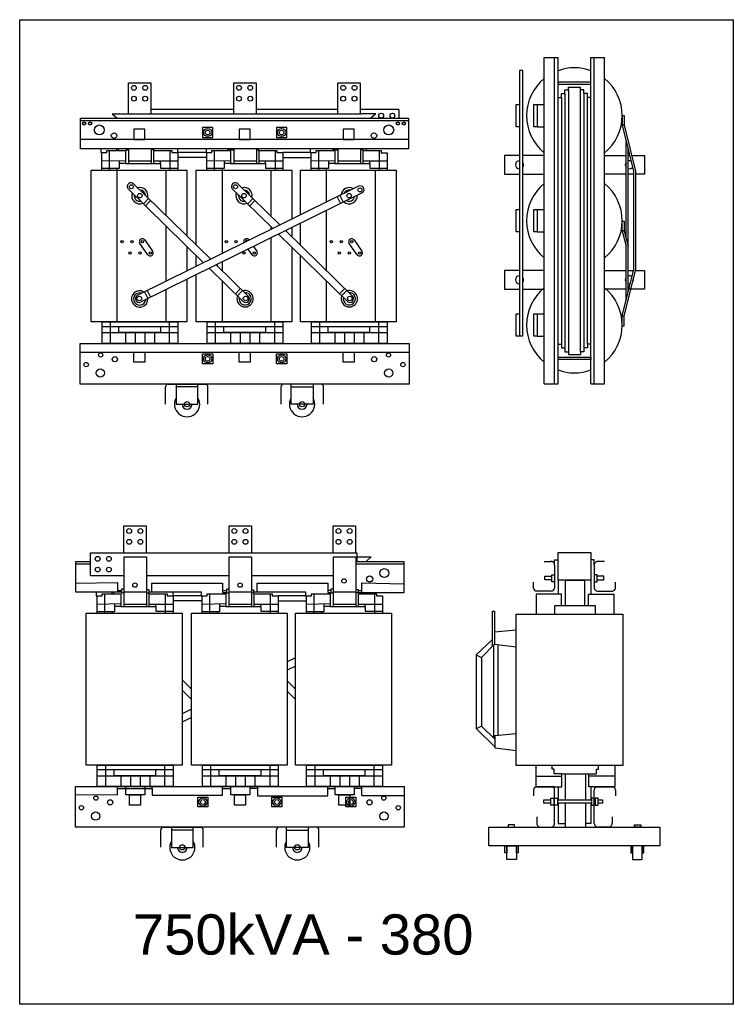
# Model space of a CAD drawing. Header units: millimetres. Extents: x 18098 to 54149, y 8095 to 18524.
# Tile 12 of 17: x 40223 to 43332, y 8822 to 13110. Entities that reach past the tile are written whole.
import ezdxf

# ---------------------------------------------------------------- set-up
doc = ezdxf.new("R2010")
doc.units = ezdxf.units.MM
for name, color, linetype in [('BOBINA', 2, 'Continuous'), ('CULATRA', 1, 'Continuous'), ('DETALHE', 3, 'Continuous'), ('L1', 1, 'Continuous'), ('L2', 2, 'Continuous')]:
    doc.layers.add(name, color=color, linetype=linetype)
doc.styles.get("Standard").update_dxf_attribs({"font": 'arial.ttf'})

msp = doc.modelspace()

# ---------------------------------------------------------------- linework, layer by layer
at = {"layer": 'BOBINA'}
for points in [[(40950.7, 11979), (40950.7, 11794), (40534, 11794), (40534, 12455.1), (40950.7, 12455.1), (40950.7, 12168.8)], [(40991.8, 12128.6), (40991.8, 12455.1), (41408.6, 12455.1), (41408.6, 12240.9)], [(41445.8, 12259.2), (41445.8, 12455.1), (41862.6, 12455.1), (41862.6, 11794), (41445.8, 11794), (41445.8, 11980.9)], [(41445.8, 12128.6), (41445.8, 12223.2)], [(41408.6, 12204.8), (41408.6, 12165)], [(40950.7, 12123.5), (40950.7, 12079.4)], [(41408.6, 12119.7), (41408.6, 11999.2)], [(40950.7, 12079.4), (40950.7, 12015.1)], [(40991.8, 12035.3), (40991.8, 12083.2)], [(41445.8, 11980.9), (41445.8, 12083.2)], [(41408.6, 11999.2), (41408.6, 11794), (40991.8, 11794), (40991.8, 11999.2)]]:
    msp.add_lwpolyline(points, dxfattribs=at)
for points in [[(40513.4, 10525), (40930.2, 10525), (40930.2, 9863.9), (40513.4, 9863.9)], [(40971.3, 10525), (41388, 10525), (41388, 9863.9), (40971.3, 9863.9)], [(41425.2, 10525), (41842, 10525), (41842, 9863.9), (41425.2, 9863.9)], [(42385.4, 10521.4), (42850, 10521.4), (42850, 9861.6), (42385.4, 9861.6)]]:
    msp.add_lwpolyline(points, close=True, dxfattribs=at)
at = {"layer": 'CULATRA'}
for p, q in [((40625.8, 12700.4), (40648, 12680.7)), ((41155.5, 12718.6), (40794.9, 12718.6)), ((41609.5, 12718.6), (41252.8, 12718.6)), ((41874.3, 12718.6), (41706.8, 12718.6)), ((41774.6, 12700.4), (41711.9, 12700.4)), ((41774.6, 12700.4), (41752.4, 12680.7)), ((41874.3, 12718.6), (41874.3, 12680.7)), ((40487.5, 12547), (40487.5, 12680.7)), ((40487.5, 12680.7), (41917.5, 12680.7)), ((40487.5, 12671), (41917.5, 12671)), ((41917.5, 12680.7), (41917.5, 12547)), ((41917.5, 12589), (40487.5, 12589)), ((41917.5, 12547), (40487.5, 12547)), ((40576.8, 12547), (40576.8, 12531.4)), ((40576.8, 12531.4), (40580.9, 12531.4)), ((40645.2, 12547), (40645.2, 12539.9)), ((40652, 12547), (40652, 12539.9)), ((40687, 12547), (40687, 12543.4)), ((40687, 12543.4), (40699, 12543.4)), ((40806.1, 12542.8), (40796.1, 12542.8)), ((40806.1, 12547), (40806.1, 12542.8)), ((40912.2, 12531.4), (40912.2, 12548)), ((41034.7, 12531.4), (40912.2, 12531.4)), ((41034.7, 12547), (41034.7, 12531.4)), ((41034.7, 12531.4), (41038.8, 12531.4)), ((41127.8, 12547), (41127.8, 12546.1)), ((41127.8, 12546.1), (41144.8, 12546.1)), ((41144.8, 12547), (41144.8, 12543.4)), ((41144.8, 12543.4), (41156.8, 12543.4)), ((41261.6, 12542.4), (41254, 12542.4)), ((41261.6, 12547), (41261.6, 12542.4)), ((41488.6, 12531.4), (41370, 12531.4)), ((41488.6, 12548), (41488.6, 12531.4)), ((41488.6, 12531.4), (41492.8, 12531.4)), ((41585.4, 12547), (41585.4, 12545.5)), ((41585.4, 12545.5), (41598.8, 12545.5)), ((41598.8, 12547), (41598.8, 12543.4)), ((41598.8, 12543.4), (41610.8, 12543.4)), ((41718.3, 12543.7), (41708, 12543.7)), ((41718.3, 12547), (41718.3, 12543.7)), ((41733.8, 12544), (41733.8, 12547)), ((40912.2, 12510.8), (41038.8, 12510.8)), ((41370, 12509.8), (41492.8, 12509.8)), ((40646.8, 12455.1), (40646.8, 11794)), ((40859.8, 12455.1), (40859.8, 12257.8)), ((41104.7, 12455.1), (41104.7, 12149.1)), ((41317.7, 12455.1), (41317.7, 12254.1)), ((41558.7, 12455.1), (41558.7, 12314.9)), ((41771.7, 12455.1), (41771.7, 11794)), ((40719.4, 12395.3), (41055.1, 12066.6)), ((41173.4, 12395.3), (41357.1, 12215.5)), ((40693.8, 12375.1), (41024.3, 12051.4)), ((41699.6, 12384.4), (40734.3, 11908.3)), ((41717.7, 12357.2), (40749.3, 11879.6)), ((41147.8, 12375.1), (41326.3, 12200.3)), ((40784.8, 12331.3), (40762.2, 12308.2)), ((40793.6, 12322.7), (40771, 12299.5)), ((41238.8, 12331.3), (41216.2, 12308.2)), ((41247.6, 12322.7), (41225, 12299.5)), ((41606.5, 12338.4), (41620.9, 12309.4)), ((41617.6, 12343.9), (41631.9, 12314.9)), ((41558.7, 12278.8), (41558.7, 12018)), ((40859.8, 12212.5), (40859.8, 11990.4)), ((41317.7, 12208.7), (41317.7, 12196.1)), ((41381.6, 12191.5), (41674.3, 11904.8)), ((40766.1, 12152.1), (40802, 12101.6)), ((41104.7, 12149.1), (41104.7, 12091)), ((41220.1, 12152.1), (41222.3, 12149)), ((41317.7, 12160), (41317.7, 11994.2)), ((41350.8, 12176.3), (41651.2, 11882.1)), ((41678, 12152.1), (41713.9, 12101.6)), ((40781.8, 12086), (40746.5, 12135.9)), ((41235.8, 12086), (41218.2, 12110.9)), ((41241.3, 12122.3), (41256, 12101.6)), ((41693.7, 12086), (41658.3, 12135.9)), ((41104.7, 12054.9), (41104.7, 12018)), ((41048.9, 12027.4), (41197.2, 11882.1)), ((41079.6, 12042.5), (41220.3, 11904.8)), ((41082.7, 12044.1), (41082.7, 12039.5)), ((40859.8, 11990.4), (40859.8, 11970.2)), ((41104.7, 11972.7), (41104.7, 11794)), ((41317.7, 11994.2), (41317.7, 11794)), ((41558.7, 11972.7), (41558.7, 11925.2)), ((40767.5, 11924.9), (40781.9, 11895.9)), ((40778.3, 11930.2), (40792.7, 11901.3)), ((40859.8, 11934.1), (40859.8, 11794)), ((41185.2, 11939.1), (41162.6, 11916)), ((41193.8, 11930.7), (41171.2, 11907.6)), ((41558.7, 11925.2), (41558.7, 11794)), ((41639.2, 11939.1), (41616.6, 11916)), ((41647.8, 11930.7), (41625.2, 11907.6)), ((40486.1, 11662.5), (41919.1, 11662.5)), ((40904.3, 11522.8), (40904.3, 11435.4)), ((40999.8, 11510.9), (40904.3, 11510.9)), ((40999.8, 11435.4), (40999.8, 11522.8)), ((41405.4, 11435.4), (41405.4, 11522.8)), ((41405.4, 11510.9), (41500.8, 11510.9)), ((41500.8, 11522.8), (41500.8, 11435.4)), ((40904.3, 11435.4), (40999.8, 11435.4)), ((41500.8, 11435.4), (41405.4, 11435.4)), ((41691.4, 10788.5), (41691.4, 10750.6)), ((41691.4, 10770.2), (41754, 10770.2)), ((41754, 10770.2), (41731.8, 10750.6)), ((40467, 10616.9), (40467, 10750.6)), ((40467, 10750.6), (40530.9, 10750.6)), ((40467, 10740.8), (40530.9, 10740.8)), ((41687.4, 10750.6), (41896.9, 10750.6)), ((41687.4, 10740.8), (41896.9, 10740.8)), ((41896.9, 10750.6), (41896.9, 10613.8)), ((40775.6, 10689.6), (41136.3, 10689.6)), ((41233.4, 10689.6), (41590.3, 10689.6)), ((40467, 10655.7), (40649, 10658.9)), ((40649, 10658.9), (40649, 10616.9)), ((40799.1, 10617.9), (40799.1, 10655.8)), ((40799.1, 10655.8), (41107.2, 10655.8)), ((41107.2, 10655.8), (41107.2, 10616)), ((41257.2, 10617.9), (41257.2, 10655.4)), ((41257.2, 10655.4), (41564.8, 10655.4)), ((41564.8, 10655.4), (41564.8, 10615.4)), ((41713.2, 10613.8), (41713.2, 10657)), ((41713.2, 10657), (41896.9, 10652.6)), ((40666.4, 10616.9), (40467, 10616.9)), ((40556.2, 10616.9), (40556.2, 10601.3)), ((40556.2, 10601.3), (40560.4, 10601.3)), ((40624.6, 10616.9), (40624.6, 10609.8)), ((40631.5, 10616.9), (40631.5, 10609.8)), ((40649, 10623.9), (40666.4, 10623.9)), ((40678.4, 10629.1), (40666.4, 10629.1)), ((40666.4, 10629.1), (40666.4, 10613.3)), ((40666.4, 10613.3), (40678.4, 10613.3)), ((40775.6, 10627.7), (40785.5, 10627.7)), ((40785.5, 10612.7), (40775.6, 10612.7)), ((40785.5, 10627.7), (40785.5, 10612.7)), ((40785.5, 10617.9), (41014.1, 10617.9)), ((40891.6, 10601.3), (40891.6, 10617.9)), ((41014.1, 10601.3), (40891.6, 10601.3)), ((41014.1, 10617.9), (41014.1, 10601.3)), ((41014.1, 10601.3), (41018.2, 10601.3)), ((41107.2, 10623.8), (41124.3, 10623.8)), ((41107.2, 10616), (41124.3, 10616)), ((41136.3, 10629.1), (41124.3, 10629.1)), ((41124.3, 10629.1), (41124.3, 10613.3)), ((41124.3, 10613.3), (41136.3, 10613.3)), ((41233.4, 10627.2), (41241, 10627.2)), ((41241, 10612.3), (41233.4, 10612.3)), ((41241, 10627.2), (41241, 10612.3)), ((41241, 10617.9), (41468.1, 10617.9)), ((41468.1, 10601.3), (41349.5, 10601.3)), ((41468.1, 10617.9), (41468.1, 10601.3)), ((41468.1, 10601.3), (41472.2, 10601.3)), ((41578.3, 10624.4), (41564.8, 10624.4)), ((41564.8, 10615.4), (41578.3, 10615.4)), ((41590.3, 10629.1), (41578.3, 10629.1)), ((41578.3, 10629.1), (41578.3, 10613.3)), ((41578.3, 10613.3), (41590.3, 10613.3)), ((41687.4, 10628.7), (41697.7, 10628.7)), ((41697.7, 10613.6), (41687.4, 10613.6)), ((41697.7, 10628.7), (41697.7, 10613.6)), ((41697.7, 10624), (41713.2, 10624)), ((41896.9, 10613.8), (41698.5, 10613.8)), ((40891.6, 10580.7), (41018.2, 10580.7)), ((41349.5, 10579.7), (41472.2, 10579.7)), ((42471.7, 9861.6), (42471.7, 9768.6)), ((42542.3, 9845.2), (42542.3, 9861.6)), ((42551.4, 9845.2), (42542.3, 9845.2)), ((42551.4, 9825.8), (42551.4, 9845.2)), ((42585.2, 9825.8), (42551.4, 9825.8)), ((42585.2, 9768.6), (42585.2, 9825.8)), ((42585.2, 9825.8), (42701.6, 9825.8)), ((42598.6, 9825.8), (42598.6, 9712.1)), ((42687.9, 9825.8), (42687.9, 9712.1)), ((42701.6, 9768.6), (42701.6, 9825.8)), ((42701.6, 9825.8), (42735.4, 9825.8)), ((42735.4, 9825.8), (42735.4, 9845.2)), ((42735.4, 9845.2), (42744.5, 9845.2)), ((42744.5, 9845.2), (42744.5, 9861.6)), ((42815.1, 9861.6), (42815.1, 9768.6)), ((42471.7, 9815.1), (42585.2, 9815.1)), ((42815.1, 9815.1), (42701.6, 9815.1)), ((40649.7, 9734.1), (40649.7, 9769.9)), ((40649.7, 9761.9), (40685.3, 9761.9)), ((40685.3, 9761.9), (40800.7, 9761.9)), ((40800.7, 9761.9), (40800.7, 9769.9)), ((40800.7, 9761.9), (40800.7, 9733)), ((41106.4, 9733), (41106.4, 9769.9)), ((41106.4, 9762.3), (41143.2, 9762.3)), ((41225.6, 9762.7), (41258.6, 9762.7)), ((41258.6, 9769.9), (41258.6, 9729.7)), ((41565.4, 9729.7), (41565.4, 9769.9)), ((41565.4, 9762.1), (41597.2, 9762.1)), ((41679.6, 9762.9), (41713.5, 9762.9)), ((41713.5, 9731.4), (41713.5, 9769.9)), ((42568.8, 9768.6), (42568.8, 9712.1)), ((42712.4, 9712.1), (42712.4, 9768.6)), ((40649.7, 9734.1), (40465.5, 9732.4)), ((40800.7, 9733), (41106.4, 9733)), ((41258.6, 9729.7), (41565.4, 9729.7)), ((41713.5, 9731.4), (41898.6, 9731.4)), ((42568.8, 9697.2), (42568.8, 9608.5)), ((42598.6, 9697.2), (42598.6, 9593.1)), ((42687.9, 9697.2), (42687.9, 9593.1)), ((42712.4, 9611), (42712.4, 9697.2)), ((42568.8, 9608.5), (42598.6, 9608.5)), ((42687.9, 9611), (42712.4, 9611)), ((40883.8, 9592.7), (40883.8, 9505.3)), ((40979.3, 9580.8), (40883.8, 9580.8)), ((40979.3, 9505.3), (40979.3, 9592.7)), ((41384.8, 9505.3), (41384.8, 9592.7)), ((41384.8, 9580.8), (41480.3, 9580.8)), ((41480.3, 9592.7), (41480.3, 9505.3)), ((40883.8, 9505.3), (40979.3, 9505.3)), ((41480.3, 9505.3), (41384.8, 9505.3))]:
    msp.add_line(p, q, dxfattribs=at)
for points in [[(41019.8, 12597.2), (41063.8, 12597.2), (41063.8, 12640.2), (41019.8, 12640.2)], [(41342.1, 12597.2), (41386.1, 12597.2), (41386.1, 12640.2), (41342.1, 12640.2)], [(40486.1, 11700.1), (41919.1, 11700.1), (41919.1, 11522.8), (40486.1, 11522.8)], [(41019.8, 11654.3), (41063.8, 11654.3), (41063.8, 11611.3), (41019.8, 11611.3)], [(41342.1, 11654.3), (41386.1, 11654.3), (41386.1, 11611.3), (41342.1, 11611.3)], [(40465.5, 9769.9), (41898.6, 9769.9), (41898.6, 9592.7), (40465.5, 9592.7)], [(40999.2, 9724.2), (41043.2, 9724.2), (41043.2, 9681.2), (40999.2, 9681.2)], [(41321.5, 9724.2), (41365.5, 9724.2), (41365.5, 9681.2), (41321.5, 9681.2)], [(41643.7, 9724.2), (41687.7, 9724.2), (41687.7, 9681.2), (41643.7, 9681.2)], [(42267.3, 9593.1), (43012.3, 9593.1), (43012.3, 9511.8), (42267.3, 9511.8)], [(42350.7, 9593.1), (42377.8, 9593.1), (42377.8, 9603.2), (42350.7, 9603.2)], [(42928.9, 9593.1), (42901.9, 9593.1), (42901.9, 9603.2), (42928.9, 9603.2)], [(42337.1, 9511.8), (42345.5, 9511.8), (42345.5, 9482), (42337.1, 9482)], [(42345.5, 9511.8), (42386.7, 9511.8), (42386.7, 9452.2), (42345.5, 9452.2)], [(42386.7, 9511.8), (42395.1, 9511.8), (42395.1, 9482), (42386.7, 9482)], [(42892.9, 9511.8), (42884.6, 9511.8), (42884.6, 9482), (42892.9, 9482)], [(42934.1, 9511.8), (42892.9, 9511.8), (42892.9, 9452.2), (42934.1, 9452.2)], [(42942.5, 9511.8), (42934.1, 9511.8), (42934.1, 9482), (42942.5, 9482)]]:
    msp.add_lwpolyline(points, close=True, dxfattribs=at)
for points in [[(42399.9, 12519), (42334.8, 12519), (42334.8, 12437.8), (42399.9, 12437.8)], [(42508.1, 12519), (42415.5, 12519)], [(42771.1, 12519), (42864.3, 12519)], [(42873, 12519), (42879.7, 12519)], [(42888.4, 12519), (42944.4, 12519), (42944.4, 12437.8), (42904.9, 12437.8)], [(42415.5, 12437.8), (42508.1, 12437.8)], [(42864.3, 12437.8), (42771.1, 12437.8)], [(42896.2, 12437.8), (42873, 12437.8)], [(42399.9, 12018), (42334.8, 12018), (42334.8, 11936.8), (42399.9, 11936.8)], [(42508.1, 12018), (42415.5, 12018)], [(42771.1, 12018), (42864.3, 12018)], [(42873, 12018), (42896.2, 12018)], [(42904.9, 12018), (42944.4, 12018), (42944.4, 11936.8), (42873, 11936.8)], [(42415.5, 11936.8), (42508.1, 11936.8)], [(42864.3, 11936.8), (42771.1, 11936.8)]]:
    msp.add_lwpolyline(points, dxfattribs=at)
for centre, radius in [((40503.9, 12658), 6.98), ((40530.1, 12658), 6.98), ((40569.7, 12630), 21.5), ((41830.8, 12630), 21.5), ((41870.3, 12658), 6.98), ((41896.5, 12658), 6.98), ((40634.3, 12605), 12.1), ((41041.8, 12618.7), 17.8), ((41041.8, 12618.7), 10.3), ((41364.1, 12618.7), 17.8), ((41364.1, 12618.7), 10.3), ((41766.2, 12605), 12.1), ((40709.2, 12382.3), 8.74), ((40746.2, 12343.5), 9.74), ((41163.2, 12382.3), 8.74), ((41200.2, 12343.5), 9.74), ((41658.1, 12343.5), 9.74), ((41705.3, 12368.9), 8.74), ((40668.9, 12143.3), 5), ((40711.9, 12143.3), 5), ((40756.9, 12143.3), 5), ((41122.9, 12143.3), 5), ((41165.9, 12143.3), 5), ((41580.7, 12143.3), 5), ((41623.8, 12143.3), 5), ((41668.8, 12143.3), 5), ((40703.6, 12094.2), 5), ((40746.6, 12094.2), 5), ((40791.6, 12094.2), 5), ((41200.6, 12094.2), 5), ((41245.6, 12094.2), 5), ((41615.4, 12094.2), 5), ((41658.5, 12094.2), 5), ((41703.5, 12094.2), 5), ((40743.9, 11895.6), 10), ((41207.3, 11895.6), 10), ((41661.3, 11895.6), 10), ((40575.6, 11649.9), 9.05), ((40637.6, 11631.3), 11.4), ((41041.8, 11632.8), 17.8), ((41041.8, 11632.8), 10.3), ((41364.1, 11632.8), 17.8), ((41364.1, 11632.8), 10.3), ((41767.6, 11631.3), 11.4), ((41829.6, 11649.9), 9.05), ((40512.6, 11608), 9.53), ((40574.6, 11571.3), 18.1), ((41830.6, 11571.3), 18.1), ((41892.6, 11608), 9.53), ((40952.1, 11435.4), 11.3), ((41453.1, 11435.4), 11.3), ((41747.8, 10674.7), 13.3), ((41811.2, 10699.6), 19.5), ((40725.1, 10647.5), 9.68), ((41183, 10647.5), 9.68), ((41635.8, 10665.7), 9.68), ((40555, 9719.8), 9.05), ((40617, 9701.2), 11.4), ((41021.2, 9702.7), 17.8), ((41021.2, 9702.7), 10.3), ((41343.5, 9702.7), 17.8), ((41343.5, 9702.7), 10.3), ((41665.7, 9702.7), 17.8), ((41665.7, 9702.7), 10.3), ((41747.1, 9701.2), 11.4), ((41809.1, 9719.8), 9.05), ((40492, 9677.9), 9.53), ((40554, 9641.2), 18.1), ((41810, 9641.2), 18.1), ((41872, 9677.9), 9.53), ((40931.5, 9505.3), 11.3), ((41432.5, 9505.3), 11.3)]:
    msp.add_circle(centre, radius, dxfattribs=at)
for centre, radius, start, end in [((40708.1, 12383.3), 16.5, 46.642, 210.024), ((41162.1, 12383.3), 16.5, 46.642, 210.024), ((40746.2, 12343.5), 35.4, 159.0021, 292.1868), ((40746.2, 12343.5), 35.4, 159.0021, 292.1868), ((40746.2, 12343.5), 35.4, 346.7722, 104.4167), ((40746.2, 12343.5), 35.4, 346.7722, 104.4167), ((40746.2, 12343.5), 24.4, 4.2638, 86.9251), ((41200.2, 12343.5), 35.4, 159.0021, 292.1868), ((41200.2, 12343.5), 35.4, 159.0021, 292.1868), ((41200.2, 12343.5), 35.4, 346.7722, 104.4167), ((41200.2, 12343.5), 35.4, 346.7722, 104.4167), ((41200.2, 12343.5), 24.4, 4.2638, 86.9251), ((41658.1, 12343.5), 35.4, 57.4747, 175.1192), ((41658.1, 12343.5), 35.4, 57.4747, 175.1192), ((41658.1, 12343.5), 24.4, 74.9663, 157.6276), ((41706.7, 12369.5), 16.5, 311.8674, 115.2494), ((40746.2, 12343.5), 24.4, 170.7808, 280.4081), ((41200.2, 12343.5), 24.4, 170.7808, 280.4081), ((41658.1, 12343.5), 35.4, 229.7046, 2.8893), ((41658.1, 12343.5), 35.4, 229.7046, 2.8893), ((41658.1, 12343.5), 24.4, 241.4833, 351.1106), ((40756.9, 12143.3), 12.8, 26.9095, 215.3387), ((41210.9, 12143.3), 12.8, 26.9095, 205.7743), ((41210.9, 12143.3), 5, 27.4774, 205.0295), ((41668.8, 12143.3), 12.8, 26.9095, 215.3387), ((40791.6, 12094.2), 12.8, 210.637, 35.4323), ((41245.6, 12094.2), 12.8, 210.637, 35.4323), ((41703.5, 12094.2), 12.8, 210.637, 35.4323), ((40745.8, 11893.9), 35.6, 56.8542, 2.7277), ((41205, 11894.6), 35.6, 159.3603, 105.2339), ((41659, 11894.6), 35.6, 159.3603, 105.2339), ((40745.8, 11893.9), 26.6, 69.111, 353.8189), ((40743.6, 11894.9), 16.3, 124.871, 290.4644), ((41205, 11894.6), 26.6, 168.2691, 92.9771), ((41207.3, 11894.9), 16.3, 231.6236, 37.217), ((41659, 11894.6), 26.6, 168.2691, 92.9771), ((41661.3, 11894.9), 16.3, 231.6236, 37.217), ((40952.1, 11435.4), 55, 150.1435, 29.8565), ((41453.1, 11435.4), 55, 150.1435, 29.8565), ((40952.1, 11435.4), 21.7, 180, 0), ((41453.1, 11435.4), 21.7, 180, 0), ((40931.5, 9505.3), 55, 150.1435, 29.8565), ((41432.5, 9505.3), 55, 150.1435, 29.8565), ((40931.5, 9505.3), 21.7, 180, 0), ((41432.5, 9505.3), 21.7, 180, 0)]:
    msp.add_arc(centre, radius, start, end, dxfattribs=at)
at = {"layer": 'DETALHE'}
for p, q in [((40858.3, 11436.1), (40858.3, 11511)), ((40868, 11522.8), (41033.5, 11522.8)), ((41043.1, 11436.1), (41043.1, 11511)), ((41362, 11436.1), (41362, 11511)), ((41537.2, 11522.8), (41371.7, 11522.8)), ((41546.8, 11436.1), (41546.8, 11511)), ((42508.1, 10750.7), (42537.8, 10750.7)), ((42553.4, 10734.2), (42553.4, 10634.7)), ((42725.8, 10734.2), (42725.8, 10634.7)), ((42771.1, 10750.7), (42741.3, 10750.7)), ((42461, 10634.7), (42461, 10660.9)), ((42818.2, 10634.7), (42818.2, 10660.9)), ((42538.5, 10621.6), (42471.7, 10621.6)), ((42740.7, 10621.6), (42807.5, 10621.6)), ((42461, 9755.5), (42461, 9729.3)), ((42471.7, 9768.6), (42585.2, 9768.6)), ((42553.4, 9768.6), (42471.7, 9768.6)), ((42553.4, 9609.5), (42553.4, 9755.5)), ((42815.1, 9768.6), (42701.6, 9768.6)), ((42808, 9768.6), (42701.6, 9768.6)), ((42726.2, 9768.6), (42808, 9768.6)), ((42726.2, 9609.5), (42726.2, 9755.5)), ((42818.7, 9755.5), (42818.7, 9729.3)), ((42475.9, 9638.7), (42475.9, 9609.5)), ((42803.7, 9638.7), (42803.7, 9609.5)), ((40837.8, 9506), (40837.8, 9580.9)), ((40847.5, 9592.7), (41012.9, 9592.7)), ((41022.6, 9506), (41022.6, 9580.9)), ((41341.5, 9506), (41341.5, 9580.9)), ((41516.6, 9592.7), (41351.2, 9592.7)), ((41526.3, 9506), (41526.3, 9580.9)), ((42491.4, 9593.1), (42537.8, 9593.1)), ((42788.2, 9593.1), (42741.8, 9593.1))]:
    msp.add_line(p, q, dxfattribs=at)
for centre, radius, start, end in [((40870.4, 11511), 12, 101.207, 180), ((41031.1, 11511), 12, 0, 78.793), ((41374.1, 11511), 12, 101.207, 180), ((41534.8, 11511), 12, 0, 78.793), ((42536.9, 10734.2), 16.5, 0, 93.3125), ((42742.3, 10734.2), 16.5, 86.6875, 180), ((42474.1, 10634.7), 13.2, 180, 277.5762), ((42538.5, 10636.6), 15, 269.8365, 352.5873), ((42740.6, 10636.6), 15, 187.4127, 270.1635), ((42805, 10634.7), 13.2, 262.4238, 0), ((42474.1, 9755.5), 13.2, 82.4238, 180), ((42540.2, 9755.5), 13.2, 0, 97.5762), ((42739.4, 9755.5), 13.2, 82.4238, 180), ((42805.5, 9755.5), 13.2, 0, 97.5762), ((42492.4, 9609.5), 16.5, 180, 273.3125), ((42536.9, 9609.5), 16.5, 266.6875, 0), ((42742.7, 9609.5), 16.5, 180, 273.3125), ((42787.2, 9609.5), 16.5, 266.6875, 0), ((40849.8, 9580.9), 12, 101.207, 180), ((41010.6, 9580.9), 12, 0, 78.793), ((41353.5, 9580.9), 12, 101.207, 180), ((41514.3, 9580.9), 12, 0, 78.793)]:
    msp.add_arc(centre, radius, start, end, dxfattribs=at)
at = {"layer": 'L1'}
for p, q in [((42508.1, 11523.7), (42508.1, 12944.9)), ((42508.1, 12944.9), (42568.3, 12944.9)), ((42553.4, 11523.7), (42553.4, 12944.9)), ((42568.3, 11523.7), (42568.3, 12944.9)), ((42710.9, 11523.7), (42710.9, 12944.9)), ((42710.9, 12944.9), (42771.1, 12944.9)), ((42725.8, 11523.7), (42725.8, 12944.9)), ((42771.1, 11523.7), (42771.1, 12944.9)), ((40697.6, 12700.4), (40697.6, 12835.3)), ((40697.6, 12835.3), (40794.9, 12835.3)), ((40794.9, 12835.3), (40794.9, 12700.4)), ((41155.5, 12700.4), (41155.5, 12835.3)), ((41155.5, 12835.3), (41252.8, 12835.3)), ((41252.8, 12835.3), (41252.8, 12700.4)), ((41609.5, 12700.4), (41609.5, 12835.3)), ((41609.5, 12835.3), (41706.8, 12835.3)), ((41706.8, 12835.3), (41706.8, 12700.4)), ((42582.7, 12771.1), (42582.7, 12788.2)), ((42582.7, 12788.2), (42598.1, 12788.2)), ((42598.1, 12788.2), (42598.1, 12805.3)), ((42598.1, 12805.3), (42613.4, 12805.3)), ((42598.1, 12788.2), (42598.1, 11680.4)), ((42613.4, 12805.3), (42613.4, 12816)), ((42613.4, 12816), (42665.8, 12816)), ((42613.4, 12805.3), (42613.4, 11663.3)), ((42665.8, 12805.3), (42665.8, 12816)), ((42681.1, 12805.3), (42665.8, 12805.3)), ((42665.8, 11663.3), (42665.8, 12805.3)), ((42681.1, 12788.2), (42681.1, 12805.3)), ((42696.4, 12788.2), (42681.1, 12788.2)), ((42681.1, 12788.2), (42681.1, 11680.4)), ((42696.4, 12771.1), (42696.4, 12788.2)), ((42477.5, 12740.7), (42508.1, 12740.7)), ((42568.1, 12771.1), (42582.7, 12771.1)), ((42582.7, 12771.1), (42582.7, 11697.4)), ((42711.1, 12771.1), (42696.4, 12771.1)), ((42696.4, 11697.4), (42696.4, 12771.1)), ((40625.8, 12700.4), (41711.9, 12700.4)), ((42848, 12692.1), (42848, 12650.2)), ((42848, 12692.1), (42856.6, 12692.1)), ((42856.6, 12692.1), (42856.6, 12650.2)), ((42477.5, 12643.6), (42508.1, 12643.6)), ((42848, 12650.2), (42896.2, 12450.7)), ((42856.6, 12650.2), (42848, 12650.2)), ((42856.6, 12650.2), (42904.9, 12450.5)), ((42864.3, 12159.2), (42864.3, 12581.2)), ((40580.9, 12455.1), (40580.9, 12531.4)), ((40580.9, 12531.4), (40602.3, 12531.4)), ((40602.3, 12531.4), (40602.3, 12539.9)), ((40602.3, 12539.9), (40683.9, 12539.9)), ((40602.3, 12531.4), (40602.3, 12531.4)), ((40613, 12539.9), (40613, 12455.1)), ((40683.9, 12539.9), (40683.9, 12531.4)), ((40683.9, 12531.4), (40683.9, 12484.3)), ((40699, 12484.3), (40699, 12547)), ((40796.1, 12547), (40796.1, 12484.3)), ((40807.8, 12484.3), (40807.8, 12540.4)), ((40807.8, 12540.4), (40885.4, 12540.4)), ((40877.5, 12540.4), (40877.5, 12455.1)), ((40885.4, 12540.4), (40885.4, 12531.4)), ((40885.4, 12531.4), (40912.2, 12531.4)), ((40912.2, 12531.4), (40912.2, 12455.1)), ((41038.8, 12455.1), (41038.8, 12531.4)), ((41038.8, 12531.4), (41060.2, 12531.4)), ((41060.2, 12531.4), (41060.2, 12539.9)), ((41060.2, 12539.9), (41141.8, 12539.9)), ((41060.2, 12531.4), (41060.2, 12531.4)), ((41070.8, 12539.9), (41070.8, 12455.1)), ((41141.8, 12539.9), (41141.8, 12531.4)), ((41141.8, 12531.4), (41141.8, 12484.3)), ((41156.8, 12484.3), (41156.8, 12547)), ((41254, 12547), (41254, 12484.3)), ((41265.6, 12481.1), (41265.6, 12540.4)), ((41265.6, 12540.4), (41343.3, 12540.4)), ((41335.3, 12540.4), (41335.3, 12455.1)), ((41343.3, 12540.4), (41343.3, 12531.4)), ((41343.3, 12531.4), (41370, 12531.4)), ((41370, 12531.4), (41370, 12455.1)), ((41492.8, 12455.1), (41492.8, 12531.4)), ((41492.8, 12531.4), (41514.2, 12531.4)), ((41514.2, 12531.4), (41514.2, 12539.9)), ((41514.2, 12539.9), (41595.8, 12539.9)), ((41514.2, 12531.4), (41514.2, 12531.4)), ((41524.8, 12539.9), (41524.8, 12455.1)), ((41595.8, 12539.9), (41595.8, 12531.4)), ((41595.8, 12531.4), (41595.8, 12484.3)), ((41610.8, 12484.3), (41610.8, 12547)), ((41708, 12547), (41708, 12484.3)), ((41719.6, 12481.1), (41719.6, 12540.4)), ((41719.6, 12540.4), (41797.2, 12540.4)), ((41789.3, 12540.4), (41789.3, 12455.1)), ((41797.2, 12540.4), (41797.2, 12530.5)), ((41797.2, 12530.5), (41824, 12530.5)), ((41824, 12530.5), (41824, 12455.1)), ((42873, 12123.1), (42873, 12546.7)), ((40580.9, 12495.2), (40683.9, 12496.9)), ((40656.2, 12496.4), (40656.2, 12461.9)), ((40683.9, 12484.3), (40656.2, 12484.3)), ((40683.9, 12484.3), (40836.6, 12484.3)), ((40699, 12494.9), (40796.1, 12494.9)), ((40807.8, 12495), (40912.2, 12495)), ((40836.6, 12484.3), (40836.6, 12495)), ((40836.6, 12484.3), (40836.6, 12463.6)), ((41038.8, 12495.2), (41141.8, 12496.9)), ((41114.1, 12496.4), (41114.1, 12461.9)), ((41141.8, 12484.3), (41114.1, 12484.3)), ((41141.8, 12484.3), (41294.5, 12484.3)), ((41156.8, 12494.9), (41254, 12494.9)), ((41265.6, 12495), (41370, 12495)), ((41294.5, 12484.3), (41294.5, 12495)), ((41294.5, 12484.3), (41294.5, 12463.6)), ((41492.8, 12495.2), (41595.8, 12496.9)), ((41568.1, 12496.4), (41568.1, 12461.9)), ((41595.8, 12484.3), (41568.1, 12484.3)), ((41595.8, 12484.3), (41748.5, 12484.3)), ((41610.8, 12494.9), (41708, 12494.9)), ((41719.6, 12495), (41824, 12495)), ((41748.5, 12484.3), (41748.5, 12495)), ((41748.5, 12484.3), (41748.5, 12463.6)), ((40656.2, 12461.9), (40580.9, 12461.9)), ((40646.8, 12461.9), (40646.8, 12455.1)), ((40836.6, 12463.6), (40912.2, 12463.6)), ((41114.1, 12461.9), (41038.8, 12461.9)), ((41104.7, 12461.9), (41104.7, 12455.1)), ((41294.5, 12463.6), (41370, 12463.6)), ((41568.1, 12461.9), (41492.8, 12461.9)), ((41558.7, 12461.9), (41558.7, 12455.1)), ((41748.5, 12463.6), (41824, 12463.6)), ((42896.2, 12450.7), (42896.2, 12017.8)), ((42904.9, 12450.5), (42904.9, 12018.1)), ((42477.5, 12282.9), (42508.1, 12282.9)), ((42848, 12190.7), (42848, 12232.7)), ((42848, 12232.7), (42856.6, 12232.7)), ((42856.6, 12232.7), (42856.6, 12190.7)), ((42477.5, 12185.7), (42508.1, 12185.7)), ((42848, 12190.7), (42864.3, 12123.4)), ((42856.6, 12190.7), (42848, 12190.7)), ((42856.6, 12190.7), (42873, 12123.1)), ((42864.3, 11885.7), (42864.3, 12123.4)), ((42873, 11921.8), (42873, 12123.1)), ((42848, 11818.4), (42896.2, 12017.8)), ((42856.6, 11818.4), (42904.9, 12018.1)), ((42477.5, 11828.9), (42508.1, 11828.9)), ((42848, 11776.4), (42848, 11818.4)), ((42856.6, 11818.4), (42848, 11818.4)), ((42856.6, 11776.4), (42856.6, 11818.4)), ((40581.8, 11774.3), (40911.7, 11774.3)), ((41039.7, 11774.3), (41369.6, 11774.3)), ((41493.7, 11774.3), (41823.6, 11774.3)), ((42848, 11776.4), (42856.6, 11776.4)), ((40581.8, 11747), (40911.7, 11747)), ((40683.6, 11747), (40683.6, 11700.1)), ((40725.9, 11747), (40725.9, 11700.1)), ((40768.2, 11747), (40768.2, 11700.1)), ((40810.6, 11747), (40810.6, 11700.1)), ((41039.7, 11747), (41369.6, 11747)), ((41141.5, 11747), (41141.5, 11700.1)), ((41183.8, 11747), (41183.8, 11700.1)), ((41226.1, 11747), (41226.1, 11700.1)), ((41268.4, 11747), (41268.4, 11700.1)), ((41493.7, 11747), (41823.6, 11747)), ((41595.5, 11747), (41595.5, 11700.1)), ((41637.8, 11747), (41637.8, 11700.1)), ((41680.1, 11747), (41680.1, 11700.1)), ((41722.4, 11747), (41722.4, 11700.1)), ((42477.5, 11731.7), (42508.1, 11731.7)), ((42568.1, 11697.4), (42582.7, 11697.4)), ((42582.7, 11697.4), (42582.7, 11680.4)), ((42582.7, 11680.4), (42598.1, 11680.4)), ((42598.1, 11680.4), (42598.1, 11663.3)), ((42696.4, 11680.4), (42681.1, 11680.4)), ((42681.1, 11680.4), (42681.1, 11663.3)), ((42711.1, 11697.4), (42696.4, 11697.4)), ((42696.4, 11697.4), (42696.4, 11680.4)), ((42598.1, 11663.3), (42613.4, 11663.3)), ((42613.4, 11663.3), (42613.4, 11652.5)), ((42613.4, 11652.5), (42665.8, 11652.5)), ((42665.8, 11663.3), (42665.8, 11652.5)), ((42681.1, 11663.3), (42665.8, 11663.3)), ((42508.1, 11523.7), (42568.3, 11523.7)), ((42710.9, 11523.7), (42771.1, 11523.7)), ((40677, 10788.5), (40677, 10905.2)), ((40677, 10905.2), (40774.3, 10905.2)), ((40774.3, 10905.2), (40774.3, 10788.5)), ((41134.9, 10788.5), (41134.9, 10905.2)), ((41134.9, 10905.2), (41232.2, 10905.2)), ((41232.2, 10905.2), (41232.2, 10788.5)), ((41588.9, 10788.5), (41588.9, 10905.2)), ((41588.9, 10905.2), (41686.2, 10905.2)), ((41686.2, 10905.2), (41686.2, 10788.5)), ((40530.9, 10688.5), (40530.9, 10788.5)), ((40530.9, 10788.5), (41691.4, 10788.5)), ((40678.4, 10554.2), (40678.4, 10770.2)), ((40678.4, 10770.2), (40775.6, 10770.2)), ((40775.6, 10770.2), (40775.6, 10554.2)), ((41136.3, 10554.2), (41136.3, 10770.2)), ((41136.3, 10770.2), (41233.4, 10770.2)), ((41233.4, 10770.2), (41233.4, 10554.2)), ((41590.3, 10554.2), (41590.3, 10770.2)), ((41590.3, 10770.2), (41687.4, 10770.2)), ((41687.4, 10770.2), (41687.4, 10554.2)), ((42553.4, 10734.2), (42553.4, 10757.3)), ((42553.4, 10757.3), (42568.3, 10757.3)), ((42725.8, 10757.3), (42710.9, 10757.3)), ((42725.8, 10734.2), (42725.8, 10757.3)), ((40678.4, 10688.5), (40530.9, 10688.5)), ((42568.3, 10669.2), (42568.3, 10608.4)), ((42710.9, 10669.2), (42710.9, 10608.4)), ((40560.4, 10525), (40560.4, 10601.3)), ((40560.4, 10601.3), (40581.7, 10601.3)), ((40581.7, 10601.3), (40581.7, 10609.8)), ((40581.7, 10609.8), (40663.4, 10609.8)), ((40581.7, 10601.3), (40581.7, 10601.3)), ((40592.4, 10609.8), (40592.4, 10525)), ((40663.4, 10609.8), (40663.4, 10601.3)), ((40663.4, 10601.3), (40663.4, 10554.2)), ((40678.4, 10617.9), (40775.6, 10617.9)), ((40787.2, 10554.2), (40787.2, 10610.2)), ((40787.2, 10610.2), (40864.8, 10610.2)), ((40856.9, 10610.2), (40856.9, 10525)), ((40864.8, 10610.2), (40864.8, 10601.3)), ((40864.8, 10601.3), (40891.6, 10601.3)), ((40891.6, 10601.3), (40891.6, 10525)), ((41018.2, 10525), (41018.2, 10601.3)), ((41018.2, 10601.3), (41039.6, 10601.3)), ((41039.6, 10601.3), (41039.6, 10609.8)), ((41039.6, 10609.8), (41121.2, 10609.8)), ((41039.6, 10601.3), (41039.6, 10601.3)), ((41050.3, 10609.8), (41050.3, 10525)), ((41121.2, 10609.8), (41121.2, 10601.3)), ((41121.2, 10601.3), (41121.2, 10554.2)), ((41136.3, 10617.9), (41233.4, 10617.9)), ((41245.1, 10551), (41245.1, 10610.2)), ((41245.1, 10610.2), (41322.7, 10610.2)), ((41314.8, 10610.2), (41314.8, 10525)), ((41322.7, 10610.2), (41322.7, 10601.3)), ((41322.7, 10601.3), (41349.5, 10601.3)), ((41349.5, 10601.3), (41349.5, 10525)), ((41472.2, 10525), (41472.2, 10601.3)), ((41472.2, 10601.3), (41493.6, 10601.3)), ((41493.6, 10601.3), (41493.6, 10609.8)), ((41493.6, 10609.8), (41575.2, 10609.8)), ((41493.6, 10601.3), (41493.6, 10601.3)), ((41504.3, 10609.8), (41504.3, 10525)), ((41575.2, 10609.8), (41575.2, 10601.3)), ((41575.2, 10601.3), (41575.2, 10554.2)), ((41590.3, 10617.9), (41687.4, 10617.9)), ((41699.1, 10551), (41699.1, 10610.2)), ((41699.1, 10610.2), (41776.7, 10610.2)), ((41768.8, 10610.2), (41768.8, 10525)), ((41776.7, 10610.2), (41776.7, 10600.4)), ((41776.7, 10600.4), (41803.5, 10600.4)), ((41803.5, 10600.4), (41803.5, 10525)), ((42583.7, 10608.4), (42473.2, 10608.4)), ((42473.2, 10608.4), (42473.2, 10521.4)), ((42583.7, 10556.9), (42583.7, 10608.4)), ((42700.9, 10556.9), (42700.9, 10608.4)), ((42700.9, 10608.4), (42811.4, 10608.4)), ((42811.4, 10608.4), (42811.4, 10521.4)), ((40560.4, 10565.1), (40663.4, 10566.8)), ((40635.7, 10566.3), (40635.7, 10531.7)), ((40663.4, 10554.2), (40635.7, 10554.2)), ((40663.4, 10554.2), (40816.1, 10554.2)), ((40678.4, 10564.8), (40775.6, 10564.8)), ((40787.2, 10564.9), (40891.6, 10564.9)), ((40816.1, 10554.2), (40816.1, 10564.9)), ((40816.1, 10554.2), (40816.1, 10533.5)), ((41018.2, 10565.1), (41121.2, 10566.8)), ((41093.5, 10566.3), (41093.5, 10531.7)), ((41121.2, 10554.2), (41093.5, 10554.2)), ((41121.2, 10554.2), (41273.9, 10554.2)), ((41136.3, 10564.8), (41233.4, 10564.8)), ((41245.1, 10564.9), (41349.5, 10564.9)), ((41273.9, 10554.2), (41273.9, 10564.9)), ((41273.9, 10554.2), (41273.9, 10533.5)), ((41472.2, 10565.1), (41575.2, 10566.8)), ((41547.5, 10566.3), (41547.5, 10531.7)), ((41575.2, 10554.2), (41547.5, 10554.2)), ((41575.2, 10554.2), (41727.9, 10554.2)), ((41590.3, 10564.8), (41687.4, 10564.8)), ((41699.1, 10564.9), (41803.5, 10564.9)), ((41727.9, 10554.2), (41727.9, 10564.9)), ((41727.9, 10554.2), (41727.9, 10533.5)), ((40635.7, 10531.7), (40560.4, 10531.7)), ((40626.3, 10531.7), (40626.3, 10525)), ((40816.1, 10533.5), (40891.6, 10533.5)), ((41093.5, 10531.7), (41018.2, 10531.7)), ((41084.1, 10531.7), (41084.1, 10525)), ((41273.9, 10533.5), (41349.5, 10533.5)), ((41547.5, 10531.7), (41472.2, 10531.7)), ((41538.1, 10531.7), (41538.1, 10525)), ((41727.9, 10533.5), (41803.5, 10533.5)), ((42283.2, 10380.9), (42283.2, 10534.3)), ((42283.2, 10534.3), (42291.9, 10534.3)), ((42291.9, 10534.3), (42291.9, 10389.6)), ((42385.4, 10451.3), (42291.9, 10443.2)), ((42283.2, 10410.4), (42211.1, 10344.2)), ((42234.6, 10332.5), (42291.9, 10389.6)), ((42287.4, 10385.1), (42287.4, 9982.1)), ((42291.9, 10389.6), (42385.4, 10378.9)), ((42306.2, 10388), (42305.8, 9994.1)), ((42211.1, 10344.2), (42211.1, 10022.5)), ((42211.1, 10344.2), (42234.6, 10332.5)), ((42211.1, 10344.2), (42211.1, 10022.5)), ((41425.2, 10331), (41388, 10312.7)), ((41425.2, 10294.9), (41388, 10276.6)), ((42235.1, 10333), (42235.1, 10032.7)), ((40930.2, 10234.9), (40971.3, 10194.6)), ((41391.2, 10228), (41425.2, 10194.6)), ((40930.2, 10189.6), (40971.3, 10149.3)), ((41388, 10185.8), (41425.2, 10149.3)), ((40971.3, 10107.1), (40930.2, 10086.9)), ((40971.3, 10071), (40930.2, 10050.8)), ((42211.1, 10022.5), (42235.1, 10032.7)), ((42211.1, 10022.5), (42292.6, 9943.6)), ((42235.1, 10032.7), (42292.6, 9977.1)), ((42292.6, 9992.9), (42385.4, 10001.7)), ((42292.6, 9992.9), (42292.6, 9938.2)), ((42292.6, 9938.2), (42385.4, 9927.2)), ((40561.3, 9844.2), (40891.2, 9844.2)), ((41019.1, 9844.2), (41349, 9844.2)), ((41473.1, 9844.2), (41803, 9844.2)), ((40561.3, 9816.9), (40891.2, 9816.9)), ((40663.1, 9816.9), (40663.1, 9769.9)), ((40705.4, 9816.9), (40705.4, 9769.9)), ((40747.7, 9816.9), (40747.7, 9769.9)), ((40790, 9816.9), (40790, 9769.9)), ((41019.1, 9816.9), (41349, 9816.9)), ((41120.9, 9816.9), (41120.9, 9769.9)), ((41163.2, 9816.9), (41163.2, 9769.9)), ((41205.5, 9816.9), (41205.5, 9769.9)), ((41247.9, 9816.9), (41247.9, 9769.9)), ((41473.1, 9816.9), (41803, 9816.9)), ((41574.9, 9816.9), (41574.9, 9769.9)), ((41617.2, 9816.9), (41617.2, 9769.9)), ((41659.5, 9816.9), (41659.5, 9769.9)), ((41701.9, 9816.9), (41701.9, 9769.9))]:
    msp.add_line(p, q, dxfattribs=at)
for points in [[(40223.1, 13110.1), (43331.7, 13110.1), (43331.7, 8821.7), (40223.1, 8821.7)], [(42399.9, 12888.3), (42399.9, 11732.9), (42415.5, 11732.9), (42415.5, 12888.3)], [(42568.3, 12828.8), (42710.9, 12828.8), (42710.9, 12838.1), (42568.3, 12838.1)], [(42399.9, 12740.7), (42399.9, 12643.6), (42385.3, 12643.6), (42385.3, 12740.7)], [(42477.5, 12740.7), (42477.5, 12643.6), (42462.9, 12643.6), (42462.9, 12740.7)], [(40720.8, 12589), (40768.7, 12589), (40768.7, 12633.5), (40720.8, 12633.5)], [(41178.7, 12589), (41226.5, 12589), (41226.5, 12633.5), (41178.7, 12633.5)], [(41632.6, 12589), (41680.5, 12589), (41680.5, 12633.5), (41632.6, 12633.5)], [(42399.9, 12282.9), (42399.9, 12185.7), (42385.3, 12185.7), (42385.3, 12282.9)], [(42477.5, 12282.9), (42477.5, 12185.7), (42462.9, 12185.7), (42462.9, 12282.9)], [(40581.8, 11794), (40911.7, 11794), (40911.7, 11700.1), (40581.8, 11700.1)], [(40617.3, 11700.1), (40581.8, 11700.1), (40581.8, 11794), (40617.3, 11794)], [(40911.7, 11700.1), (40876.3, 11700.1), (40876.3, 11794), (40911.7, 11794)], [(41039.7, 11794), (41369.6, 11794), (41369.6, 11700.1), (41039.7, 11700.1)], [(41075.2, 11700.1), (41039.7, 11700.1), (41039.7, 11794), (41075.2, 11794)], [(41369.6, 11700.1), (41334.1, 11700.1), (41334.1, 11794), (41369.6, 11794)], [(41493.7, 11794), (41823.6, 11794), (41823.6, 11700.1), (41493.7, 11700.1)], [(41529.2, 11700.1), (41493.7, 11700.1), (41493.7, 11794), (41529.2, 11794)], [(41823.6, 11700.1), (41788.1, 11700.1), (41788.1, 11794), (41823.6, 11794)], [(42399.9, 11828.9), (42399.9, 11731.7), (42385.3, 11731.7), (42385.3, 11828.9)], [(42477.5, 11828.9), (42477.5, 11731.7), (42462.9, 11731.7), (42462.9, 11828.9)], [(40654.5, 11774.3), (40835.8, 11774.3), (40835.8, 11747), (40654.5, 11747)], [(41112.4, 11774.3), (41293.6, 11774.3), (41293.6, 11747), (41112.4, 11747)], [(41566.4, 11774.3), (41747.6, 11774.3), (41747.6, 11747), (41566.4, 11747)], [(40720.8, 11662.5), (40768.7, 11662.5), (40768.7, 11618), (40720.8, 11618)], [(41178.7, 11662.5), (41226.5, 11662.5), (41226.5, 11618), (41178.7, 11618)], [(41632.6, 11662.5), (41680.5, 11662.5), (41680.5, 11618), (41632.6, 11618)], [(42568.3, 11639.8), (42710.9, 11639.8), (42710.9, 11630.5), (42568.3, 11630.5)], [(42568.3, 10789.8), (42710.9, 10789.8), (42710.9, 10669.2), (42568.3, 10669.2)], [(42541.2, 10692.8), (42553.4, 10692.8), (42553.4, 10662.4), (42541.2, 10662.4)], [(42738, 10692.8), (42725.8, 10692.8), (42725.8, 10662.4), (42738, 10662.4)], [(42601.2, 10669.2), (42683.4, 10669.2), (42683.4, 10556.9), (42601.2, 10556.9)], [(42731.9, 10556.9), (42552.6, 10556.9), (42552.6, 10521.4), (42731.9, 10521.4)], [(40561.3, 9863.9), (40891.2, 9863.9), (40891.2, 9769.9), (40561.3, 9769.9)], [(40596.8, 9769.9), (40561.3, 9769.9), (40561.3, 9863.9), (40596.8, 9863.9)], [(40891.2, 9769.9), (40855.7, 9769.9), (40855.7, 9863.9), (40891.2, 9863.9)], [(41019.1, 9863.9), (41349, 9863.9), (41349, 9769.9), (41019.1, 9769.9)], [(41054.6, 9769.9), (41019.1, 9769.9), (41019.1, 9863.9), (41054.6, 9863.9)], [(41349, 9769.9), (41313.6, 9769.9), (41313.6, 9863.9), (41349, 9863.9)], [(41473.1, 9863.9), (41803, 9863.9), (41803, 9769.9), (41473.1, 9769.9)], [(41508.6, 9769.9), (41473.1, 9769.9), (41473.1, 9863.9), (41508.6, 9863.9)], [(41803, 9769.9), (41767.5, 9769.9), (41767.5, 9863.9), (41803, 9863.9)], [(40634, 9844.2), (40815.2, 9844.2), (40815.2, 9816.9), (40634, 9816.9)], [(41091.8, 9844.2), (41273.1, 9844.2), (41273.1, 9816.9), (41091.8, 9816.9)], [(41545.8, 9844.2), (41727.1, 9844.2), (41727.1, 9816.9), (41545.8, 9816.9)], [(40685.3, 9769.9), (40767.7, 9769.9), (40767.7, 9734.1), (40685.3, 9734.1)], [(41143.2, 9769.9), (41225.6, 9769.9), (41225.6, 9734.1), (41143.2, 9734.1)], [(41597.2, 9769.9), (41679.6, 9769.9), (41679.6, 9734.1), (41597.2, 9734.1)], [(40700.9, 9734.1), (40748.8, 9734.1), (40748.8, 9689.6), (40700.9, 9689.6)], [(41158.8, 9734.1), (41206.7, 9734.1), (41206.7, 9689.6), (41158.8, 9689.6)], [(41612.8, 9734.1), (41660.7, 9734.1), (41660.7, 9689.6), (41612.8, 9689.6)], [(42537.1, 9718.9), (42549.4, 9718.9), (42549.4, 9688.5), (42537.1, 9688.5)], [(42553.4, 9718.9), (42565.6, 9718.9), (42565.6, 9688.5), (42553.4, 9688.5)], [(42726.2, 9718.9), (42714, 9718.9), (42714, 9688.5), (42726.2, 9688.5)], [(42742.5, 9718.9), (42730.2, 9718.9), (42730.2, 9688.5), (42742.5, 9688.5)]]:
    msp.add_lwpolyline(points, close=True, dxfattribs=at)
for points in [[(42541.2, 10671.1), (42510.9, 10671.1), (42510.9, 10686), (42541.2, 10686)], [(42738, 10671.1), (42768.3, 10671.1), (42768.3, 10686), (42738, 10686)], [(42537.1, 9697.2), (42506.9, 9697.2), (42506.9, 9712.1), (42537.1, 9712.1)], [(42549.4, 9712.1), (42553.4, 9712.1)], [(42553.4, 9697.2), (42549.4, 9697.2)], [(42565.6, 9712.1), (42714, 9712.1)], [(42714, 9697.2), (42565.6, 9697.2)], [(42726.2, 9712.1), (42730.2, 9712.1)], [(42730.2, 9697.2), (42726.2, 9697.2)], [(42742.5, 9712.1), (42762.3, 9712.1), (42762.3, 9697.2), (42742.5, 9697.2)]]:
    msp.add_lwpolyline(points, dxfattribs=at)
for centre in [(40720.6, 12813.1), (40769.5, 12813.1), (41178.4, 12813.1), (41227.4, 12813.1), (41632.4, 12813.1), (41681.4, 12813.1), (40720.6, 12766.2), (40769.5, 12766.2), (41178.4, 12766.2), (41227.4, 12766.2), (41632.4, 12766.2), (41681.4, 12766.2), (41797.7, 12692.2), (41846.7, 12692.2), (40700, 10882.9), (40749, 10882.9), (41157.8, 10882.9), (41206.8, 10882.9), (41611.8, 10882.9), (41660.8, 10882.9), (40700, 10836.1), (40749, 10836.1), (41157.8, 10836.1), (41206.8, 10836.1), (41611.8, 10836.1), (41660.8, 10836.1), (40562.8, 10762.1), (40611.8, 10762.1), (40562.8, 10715.2), (40611.8, 10715.2)]:
    msp.add_circle(centre, 10.5, dxfattribs=at)
for centre, start, end in [((42400.2, 12478.4), 91.0013, 268.9987), ((42400.2, 12478.4), 329.5562, 30.4438), ((42878.9, 12478.4), 146.0262, 213.9738), ((42878.9, 12478.4), 67.9816, 109.6059), ((42878.9, 12478.4), 250.3941, 319.1922), ((42400.2, 11977.4), 91.0013, 268.9987), ((42400.2, 11977.4), 329.5562, 30.4438), ((42878.9, 11977.4), 146.0262, 213.9738), ((42878.9, 11977.4), 52.0897, 109.6059), ((42878.9, 11977.4), 319.1036, 13.7227), ((42878.9, 11977.4), 250.3941, 280.7365)]:
    msp.add_arc(centre, 17.7, start, end, dxfattribs=at)
at = {"layer": 'L2'}
for centre, start, end in [((42639.6, 12692.1), 70.0002, 109.9998), ((42639.6, 12692.1), 129.1269, 230.8731), ((42639.6, 12692.1), 309.1269, 50.8731), ((42639.6, 12234.3), 129.1269, 230.8731), ((42639.6, 12234.3), 309.1269, 50.8731), ((42639.6, 11780.3), 129.1269, 230.8731), ((42639.6, 11780.3), 309.1269, 50.8731), ((42639.6, 11780.3), 250.0002, 289.9998)]:
    msp.add_arc(centre, 208.4, start, end, dxfattribs=at)

# ---------------------------------------------------------------- texts
at = {"layer": 'L1'}
msp.add_text('750kVA - 380', height=175.263, dxfattribs=at).set_placement((40716.3, 9038.1))

doc.saveas('drawing.dxf')
